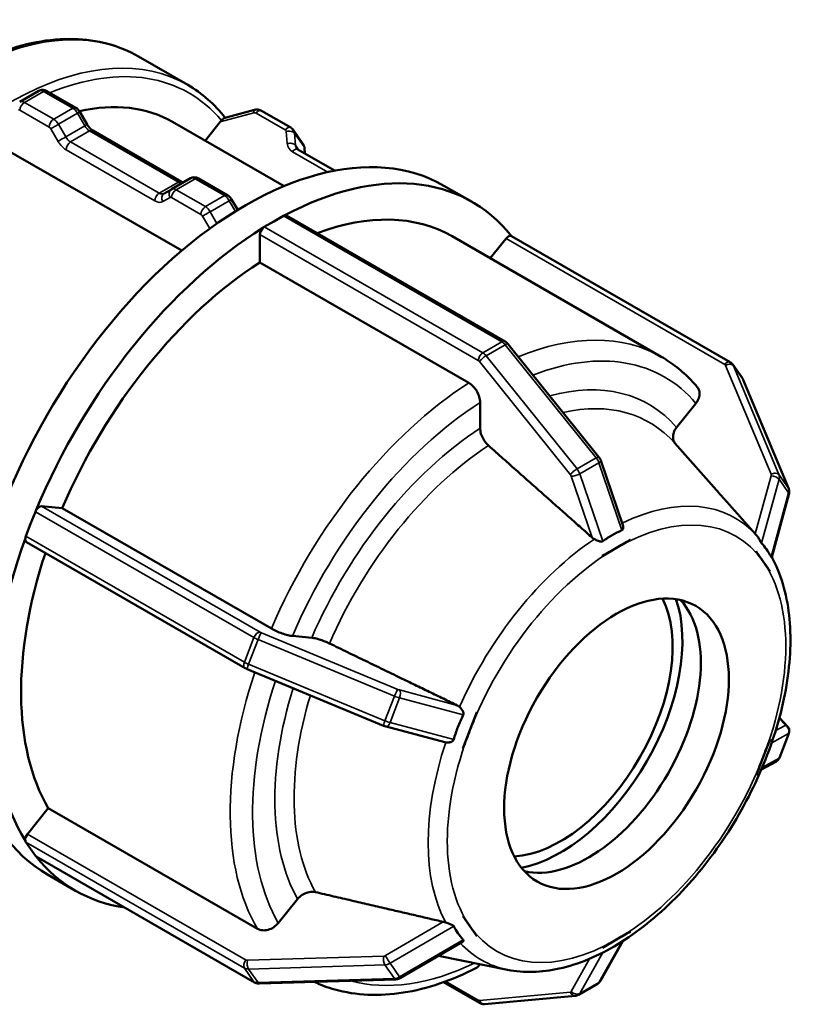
# Model space of a CAD drawing. Header units: millimetres. Extents: x 0 to 903, y 0 to 594.
# Tile 8 of 9: x 594 to 642, y 437 to 499. Entities that reach past the tile are written whole.
import ezdxf

# ---------------------------------------------------------------- set-up
doc = ezdxf.new("R2010")
doc.units = ezdxf.units.MM
doc.layers.add('Visible (ANSI)', color=7, linetype='Continuous', lineweight=50)
doc.layers.add('Visible Narrow (ANSI)', color=7, linetype='Continuous', lineweight=35)

msp = doc.modelspace()

# ---------------------------------------------------------------- linework, layer by layer
at = {"layer": 'Visible (ANSI)'}
for p, q in [((601.226, 496.505), (604.337, 494.713)), ((594.958, 494.34), (593.756, 493.648)), ((595.457, 494.33), (597.3, 493.269)), ((597.547, 493.017), (598.006, 492.222)), ((608.534, 493.144), (606.611, 492.628)), ((610.816, 492.03), (608.973, 493.091)), ((603.376, 492.389), (610.394, 488.348)), ((605.426, 491.209), (606.376, 492.39)), ((598.359, 491.842), (603.947, 488.624)), ((611.586, 491.018), (610.985, 491.875)), ((603.957, 484.293), (592.537, 490.87)), ((613.581, 489.323), (611.262, 490.659)), ((611.68, 490.756), (611.709, 490.402)), ((604.507, 488.841), (603.305, 488.149)), ((605.006, 488.832), (606.848, 487.77)), ((603.303, 488.148), (602.845, 487.882)), ((620.463, 488.378), (622.23, 487.36)), ((607.095, 487.518), (607.48, 486.852)), ((609.755, 486.134), (610.356, 486.48)), ((610.555, 486.5), (624.308, 478.58)), ((609.154, 485.788), (609.755, 486.134)), ((608.871, 483.553), (608.871, 485.298)), ((620.983, 485.194), (634.142, 477.616)), ((623.378, 483.814), (624.377, 485.057)), ((638.471, 477.282), (624.718, 485.202)), ((622.03, 475.975), (608.871, 483.553)), ((624.491, 478.422), (630.213, 471.306)), ((639.241, 476.27), (638.64, 477.127)), ((639.296, 476.171), (642.157, 469.318)), ((622.737, 473.125), (622.737, 474.749)), ((635.106, 473.171), (636.323, 474.684)), ((637.775, 469.047), (634.999, 472.177)), ((630.336, 471.083), (631.718, 467.034)), ((642.177, 468.96), (641.088, 465.011)), ((595.132, 468.216), (596.439, 468.096)), ((594.445, 467.099), (594.746, 467.874)), ((596.439, 468.096), (609.599, 460.518)), ((594.145, 466.324), (594.445, 467.099)), ((607.943, 458.035), (594.19, 465.955)), ((632.205, 466.101), (631.321, 465.592)), ((632.204, 466.104), (632.205, 466.101)), ((632.205, 466.101), (632.204, 466.1)), ((631.321, 465.592), (630.437, 465.083)), ((640.102, 465.376), (640.105, 465.377)), ((640.105, 465.377), (640.105, 465.38)), ((640.547, 464.746), (640.105, 465.377)), ((630.437, 465.083), (630.436, 465.086)), ((630.437, 465.082), (630.437, 465.083)), ((640.988, 464.116), (640.547, 464.746)), ((640.988, 464.116), (640.986, 464.115)), ((640.989, 464.119), (640.988, 464.116)), ((610.919, 460.055), (612.136, 459.943)), ((616.66, 454.412), (608.076, 457.97)), ((622.538, 455.261), (622.096, 454.122)), ((622.535, 455.262), (622.538, 455.261)), ((622.538, 455.261), (622.539, 455.261)), ((642.079, 454.372), (641.572, 454.909)), ((620.521, 453.37), (616.818, 454.358)), ((622.096, 454.122), (621.654, 452.982)), ((640.547, 452.43), (640.988, 453.57)), ((640.986, 453.57), (640.988, 453.57)), ((640.988, 453.57), (640.989, 453.57)), ((641.569, 452.381), (642.17, 453.931)), ((621.654, 452.982), (621.651, 452.983)), ((621.655, 452.982), (621.654, 452.982)), ((640.105, 451.291), (640.547, 452.43)), ((641.381, 452.169), (640.438, 451.657)), ((640.105, 451.291), (640.102, 451.291)), ((640.105, 451.291), (640.105, 451.291)), ((594.248, 447.595), (595.556, 449.221)), ((595.556, 449.221), (608.715, 441.643)), ((594.445, 446.66), (594.145, 447.089)), ((594.746, 446.231), (594.445, 446.66)), ((608.544, 438.27), (594.791, 446.189)), ((595.511, 445.049), (597.279, 444.031)), ((610.035, 441.998), (611.252, 443.511)), ((621.651, 442.434), (621.654, 442.436)), ((621.654, 442.436), (621.655, 442.438)), ((621.654, 442.436), (622.096, 441.805)), ((622.096, 441.805), (622.538, 441.175)), ((622.538, 441.175), (622.535, 441.173)), ((622.539, 441.177), (622.538, 441.175)), ((630.437, 440.451), (631.321, 440.96)), ((631.321, 440.96), (632.205, 441.469)), ((632.204, 441.471), (632.205, 441.469)), ((632.205, 441.469), (632.204, 441.467)), ((621.622, 440.826), (617.724, 438.545)), ((631.717, 440.867), (630.306, 438.357)), ((630.436, 440.449), (630.437, 440.451)), ((630.437, 440.451), (630.437, 440.453)), ((624.467, 439.061), (620.112, 439.942)), ((617.426, 438.458), (608.843, 438.196)), ((620.433, 438.281), (622.707, 436.971)), ((628.928, 437.486), (630.13, 438.178)), ((623.013, 436.901), (628.736, 437.425))]:
    msp.add_line(p, q, dxfattribs=at)
for centre, major_axis, ratio, start_param, end_param in [((593.42, 475.102), (9.955, 17.288), 0.578093, 0, 0.488942), ((607.987, 466.713), (12.476, 21.665), 0.578093, 0, 3.141593), ((606.517, 492.188), (0.321, 0.456), 0.420253, 1.187218, 1.420605), ((609.755, 465.695), (12.476, 21.665), 0.578093, 6.05832, 7.027782), ((610.356, 486.153), (-0.2, -0.347), 0.578093, 3.61658, 3.925057), ((610.356, 486.153), (0.2, 0.347), 0.578093, 0, 0.474988), ((609.755, 465.695), (11.228, 19.498), 0.578093, 0, 0.611068), ((609.755, 465.695), (-12.476, -21.665), 0.578093, 3.963925, 4.933387), ((609.154, 485.461), (0.2, 0.347), 0.578093, 1.091941, 2.354261), ((609.154, 485.461), (-0.2, -0.347), 0.578093, 3.925057, 4.233534), ((624.518, 484.855), (0.2, 0.347), 0.578093, 0.044744, 1.307063), ((624.518, 484.855), (0.2, 0.347), 0.578093, 0, 0.044744), ((609.755, 465.695), (-11.228, -19.498), 0.578093, 3.980641, 4.91667), ((594.991, 467.851), (0.2, 0.347), 0.578093, 0.259866, 1.522185), ((594.991, 467.851), (-0.2, -0.347), 0.578093, 4.663778, 4.972255), ((609.755, 465.695), (-12.476, -21.665), 0.578093, 5.011122, 5.980585), ((594.39, 466.301), (-0.2, -0.347), 0.578093, 5.280732, 6.283185), ((594.39, 466.301), (-0.2, -0.347), 0.578093, 4.972255, 5.280732), ((609.755, 465.695), (-11.228, -19.498), 0.578093, 5.054228, 5.963868), ((627.786, 455.312), (-4.99, -8.666), 0.578093, 0.360638, 2.780954), ((627.786, 455.312), (5.424, 9.42), 0.578093, 3.600487, 5.824291), ((629.554, 454.294), (-4.99, -8.666), 0.578093, 0.177364, 2.964228), ((594.39, 447.393), (0.2, 0.347), 0.578093, 1.307063, 2.569383), ((594.39, 447.393), (-0.2, -0.347), 0.578093, 5.710975, 6.019452), ((594.991, 446.536), (-0.2, -0.347), 0.578093, 6.019452, 6.283185), ((609.755, 465.695), (-12.476, -21.665), 0.578093, 6.058392, 6.507979)]:
    msp.add_ellipse(centre, major_axis=major_axis, ratio=ratio, start_param=start_param, end_param=end_param, dxfattribs=at)
msp.add_ellipse((631.321, 453.276), major_axis=(-4.99, -8.666), ratio=0.578093, dxfattribs=at)
for points, knots in [([(601.226, 496.505), (600.026, 497.196), (598.644, 497.566), (595.638, 497.642), (594.007, 497.328), (590.643, 496.039), (588.909, 495.044), (585.537, 492.479), (583.901, 490.908), (580.894, 487.354), (579.524, 485.373), (577.182, 481.2), (576.211, 479.009), (574.764, 474.63), (574.289, 472.443), (573.889, 468.286), (573.966, 466.317), (574.68, 462.803), (575.316, 461.255), (576.931, 459.002), (577.812, 458.191), (578.826, 457.607)], [5.499721, 5.499721, 5.499721, 5.499721, 5.803755, 5.803755, 6.118125, 6.118125, 6.441706, 6.441706, 6.766116, 6.766116, 7.089771, 7.089771, 7.413129, 7.413129, 7.73686, 7.73686, 8.061337, 8.061337, 8.384413, 8.384413, 8.641314, 8.641314, 8.641314, 8.641314]), ([(595.457, 494.33), (595.434, 494.343), (595.409, 494.356), (595.355, 494.377), (595.325, 494.386), (595.261, 494.399), (595.226, 494.403), (595.152, 494.402), (595.113, 494.397), (595.034, 494.377), (594.995, 494.361), (594.958, 494.34)], [1.5707963, 1.5707963, 1.5707963, 1.5707963, 1.7274892, 1.7274892, 1.8841821, 1.8841821, 2.040875, 2.040875, 2.1975679, 2.1975679, 2.3542608, 2.3542608, 2.3542608, 2.3542608]), ([(597.547, 493.017), (597.536, 493.036), (597.524, 493.055), (597.497, 493.092), (597.483, 493.11), (597.453, 493.145), (597.437, 493.162), (597.403, 493.195), (597.384, 493.211), (597.345, 493.241), (597.323, 493.255), (597.3, 493.269)], [0.7853982, 0.7853982, 0.7853982, 0.7853982, 0.9424778, 0.9424778, 1.0995574, 1.0995574, 1.2566371, 1.2566371, 1.4137167, 1.4137167, 1.5707963, 1.5707963, 1.5707963, 1.5707963]), ([(608.534, 493.144), (608.561, 493.151), (608.588, 493.156), (608.645, 493.164), (608.674, 493.165), (608.733, 493.164), (608.763, 493.161), (608.823, 493.151), (608.854, 493.143), (608.914, 493.121), (608.944, 493.108), (608.973, 493.091)], [3.9269908, 3.9269908, 3.9269908, 3.9269908, 4.0840704, 4.0840704, 4.2411501, 4.2411501, 4.3982297, 4.3982297, 4.5553093, 4.5553093, 4.712389, 4.712389, 4.712389, 4.712389]), ([(606.46, 492.484), (606.468, 492.492), (606.475, 492.5), (606.508, 492.535), (606.529, 492.559), (606.568, 492.601), (606.585, 492.616), (606.604, 492.625), (606.608, 492.627), (606.611, 492.628)], [-0.05423041, -0.05423041, -0.05423041, -0.05423041, -0.05059712, -0.05059712, -0.03851557, -0.03851557, -0.02509947, -0.02509947, -0.02227934, -0.02227934, -0.02227934, -0.02227934]), ([(598.359, 491.842), (598.338, 491.854), (598.314, 491.869), (598.266, 491.906), (598.241, 491.927), (598.191, 491.974), (598.166, 492.001), (598.117, 492.058), (598.093, 492.089), (598.047, 492.154), (598.026, 492.188), (598.006, 492.222)], [1.5707963, 1.5707963, 1.5707963, 1.5707963, 1.727876, 1.727876, 1.8849556, 1.8849556, 2.0420352, 2.0420352, 2.1991149, 2.1991149, 2.3561945, 2.3561945, 2.3561945, 2.3561945]), ([(610.816, 492.03), (610.829, 492.022), (610.842, 492.014), (610.866, 491.997), (610.879, 491.988), (610.902, 491.968), (610.914, 491.958), (610.936, 491.936), (610.946, 491.924), (610.967, 491.901), (610.976, 491.888), (610.985, 491.875)], [4.712389, 4.712389, 4.712389, 4.712389, 4.782905, 4.782905, 4.8534211, 4.8534211, 4.9239372, 4.9239372, 4.9944532, 4.9944532, 5.0649693, 5.0649693, 5.0649693, 5.0649693]), ([(611.183, 490.729), (611.187, 490.724), (611.191, 490.719), (611.2, 490.709), (611.204, 490.704), (611.214, 490.694), (611.219, 490.689), (611.23, 490.68), (611.236, 490.676), (611.248, 490.667), (611.255, 490.663), (611.262, 490.659)], [4.3598087, 4.3598087, 4.3598087, 4.3598087, 4.4303247, 4.4303247, 4.5008408, 4.5008408, 4.5713569, 4.5713569, 4.6418729, 4.6418729, 4.712389, 4.712389, 4.712389, 4.712389]), ([(611.68, 490.756), (611.679, 490.774), (611.676, 490.792), (611.67, 490.828), (611.665, 490.846), (611.655, 490.882), (611.648, 490.9), (611.634, 490.935), (611.626, 490.952), (611.607, 490.986), (611.597, 491.002), (611.586, 491.018)], [0.7853982, 0.7853982, 0.7853982, 0.7853982, 0.8719617, 0.8719617, 0.9585253, 0.9585253, 1.0450889, 1.0450889, 1.1316524, 1.1316524, 1.218216, 1.218216, 1.218216, 1.218216]), ([(604.056, 488.582), (604.053, 488.582), (604.049, 488.582), (604.034, 488.585), (604.021, 488.589), (603.988, 488.602), (603.968, 488.611), (603.947, 488.624)], [1.1869474, 1.1869474, 1.1869474, 1.1869474, 1.2574105, 1.2574105, 1.4141034, 1.4141034, 1.5707963, 1.5707963, 1.5707963, 1.5707963]), ([(605.006, 488.832), (604.983, 488.845), (604.958, 488.857), (604.903, 488.879), (604.873, 488.888), (604.809, 488.901), (604.774, 488.904), (604.7, 488.904), (604.661, 488.899), (604.583, 488.878), (604.543, 488.862), (604.507, 488.841)], [1.5707963, 1.5707963, 1.5707963, 1.5707963, 1.7274892, 1.7274892, 1.8841821, 1.8841821, 2.040875, 2.040875, 2.1975679, 2.1975679, 2.3542608, 2.3542608, 2.3542608, 2.3542608]), ([(603.303, 488.148), (603.303, 488.148), (603.303, 488.148), (603.304, 488.149), (603.304, 488.149), (603.304, 488.149), (603.304, 488.149), (603.304, 488.149), (603.304, 488.149), (603.304, 488.149), (603.304, 488.149), (603.305, 488.149)], [3.926990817, 3.926990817, 3.926990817, 3.926990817, 3.927377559, 3.927377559, 3.9277643, 3.9277643, 3.928151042, 3.928151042, 3.928537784, 3.928537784, 3.928924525, 3.928924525, 3.928924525, 3.928924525]), ([(607.095, 487.518), (607.084, 487.538), (607.072, 487.557), (607.046, 487.594), (607.032, 487.612), (607.001, 487.647), (606.985, 487.664), (606.951, 487.697), (606.933, 487.712), (606.893, 487.743), (606.872, 487.757), (606.848, 487.77)], [0.7853982, 0.7853982, 0.7853982, 0.7853982, 0.9424778, 0.9424778, 1.0995574, 1.0995574, 1.2566371, 1.2566371, 1.4137167, 1.4137167, 1.5707963, 1.5707963, 1.5707963, 1.5707963]), ([(624.491, 478.422), (624.481, 478.433), (624.471, 478.445), (624.45, 478.468), (624.439, 478.479), (624.416, 478.501), (624.404, 478.512), (624.379, 478.532), (624.366, 478.543), (624.338, 478.562), (624.323, 478.571), (624.308, 478.58)], [1.0471976, 1.0471976, 1.0471976, 1.0471976, 1.1519173, 1.1519173, 1.2566371, 1.2566371, 1.3613568, 1.3613568, 1.4660766, 1.4660766, 1.5707963, 1.5707963, 1.5707963, 1.5707963]), ([(636.402, 475.709), (636.273, 475.863), (636.139, 476.013), (635.862, 476.301), (635.719, 476.44), (635.425, 476.706), (635.274, 476.834), (634.964, 477.077), (634.805, 477.193), (634.479, 477.413), (634.312, 477.518), (634.142, 477.616)], [5.2916709, 5.2916709, 5.2916709, 5.2916709, 5.3332809, 5.3332809, 5.3748909, 5.3748909, 5.4165009, 5.4165009, 5.4581109, 5.4581109, 5.4997209, 5.4997209, 5.4997209, 5.4997209]), ([(638.471, 477.282), (638.484, 477.274), (638.496, 477.266), (638.521, 477.249), (638.534, 477.24), (638.557, 477.22), (638.569, 477.21), (638.591, 477.188), (638.601, 477.176), (638.621, 477.153), (638.631, 477.14), (638.64, 477.127)], [4.712389, 4.712389, 4.712389, 4.712389, 4.782905, 4.782905, 4.8534211, 4.8534211, 4.9239372, 4.9239372, 4.9944532, 4.9944532, 5.0649693, 5.0649693, 5.0649693, 5.0649693]), ([(639.296, 476.171), (639.293, 476.178), (639.29, 476.185), (639.283, 476.198), (639.28, 476.205), (639.273, 476.218), (639.269, 476.225), (639.262, 476.238), (639.258, 476.245), (639.25, 476.257), (639.245, 476.264), (639.241, 476.27)], [1.0471976, 1.0471976, 1.0471976, 1.0471976, 1.0814012, 1.0814012, 1.1156049, 1.1156049, 1.1498086, 1.1498086, 1.1840123, 1.1840123, 1.218216, 1.218216, 1.218216, 1.218216]), ([(622.737, 474.749), (622.737, 474.85), (622.717, 474.981), (622.65, 475.206), (622.592, 475.34), (622.468, 475.554), (622.381, 475.672), (622.22, 475.842), (622.117, 475.925), (622.03, 475.975)], [-0.148217, -0.148217, -0.148217, -0.148217, -0.1111115, -0.1111115, -0.0740398, -0.0740398, -0.0370053, -0.0370053, 0, 0, 0, 0]), ([(636.323, 474.684), (636.398, 474.778), (636.467, 474.9), (636.54, 475.113), (636.558, 475.24), (636.541, 475.444), (636.504, 475.557), (636.438, 475.663), (636.421, 475.686), (636.402, 475.708)], [-0.148217, -0.148217, -0.148217, -0.148217, -0.1111115, -0.1111115, -0.0740398, -0.0740398, -0.0370053, -0.0370053, -0.0265579, -0.0265579, -0.0265579, -0.0265579]), ([(635.026, 472.146), (635.007, 472.168), (634.99, 472.191), (634.924, 472.297), (634.888, 472.41), (634.871, 472.614), (634.889, 472.742), (634.962, 472.954), (635.031, 473.077), (635.106, 473.171)], [0.3231215, 0.3231215, 0.3231215, 0.3231215, 0.3334958, 0.3334958, 0.3705368, 0.3705368, 0.407627, 0.407627, 0.4447535, 0.4447535, 0.4447535, 0.4447535]), ([(623.261, 472.032), (623.23, 472.059), (623.201, 472.088), (623.093, 472.201), (623.006, 472.319), (622.883, 472.533), (622.824, 472.667), (622.757, 472.893), (622.737, 473.024), (622.737, 473.125)], [0.3210257, 0.3210257, 0.3210257, 0.3210257, 0.3334958, 0.3334958, 0.3705368, 0.3705368, 0.407627, 0.407627, 0.4447535, 0.4447535, 0.4447535, 0.4447535]), ([(630.336, 471.083), (630.331, 471.099), (630.324, 471.116), (630.311, 471.147), (630.304, 471.163), (630.288, 471.193), (630.28, 471.208), (630.263, 471.237), (630.254, 471.251), (630.234, 471.279), (630.224, 471.293), (630.213, 471.306)], [0.456447, 0.456447, 0.456447, 0.456447, 0.5745971, 0.5745971, 0.6927472, 0.6927472, 0.8108973, 0.8108973, 0.9290474, 0.9290474, 1.0471976, 1.0471976, 1.0471976, 1.0471976]), ([(642.177, 468.96), (642.183, 468.982), (642.188, 469.004), (642.195, 469.05), (642.197, 469.074), (642.198, 469.122), (642.197, 469.146), (642.192, 469.196), (642.187, 469.22), (642.175, 469.27), (642.167, 469.294), (642.157, 469.318)], [0.456447, 0.456447, 0.456447, 0.456447, 0.5745971, 0.5745971, 0.6927472, 0.6927472, 0.8108973, 0.8108973, 0.9290474, 0.9290474, 1.0471976, 1.0471976, 1.0471976, 1.0471976]), ([(631.718, 467.034), (631.73, 466.999), (631.737, 466.964), (631.746, 466.884), (631.743, 466.839), (631.728, 466.78), (631.719, 466.758), (631.694, 466.726), (631.68, 466.714), (631.663, 466.706), (631.662, 466.706), (631.661, 466.705)], [-0.14643597, -0.14643597, -0.14643597, -0.14643597, -0.13308933, -0.13308933, -0.11458663, -0.11458663, -0.10353862, -0.10353862, -0.09459778, -0.09459778, -0.09403698, -0.09403698, -0.09403698, -0.09403698]), ([(631.661, 466.705), (631.445, 466.613), (631.237, 466.507), (631.047, 466.397), (630.857, 466.288), (630.656, 466.158), (630.458, 466.013)], [-0.0806263, -0.0806263, -0.0806263, -0.0806263, 0, 0, 0, 0.0806263, 0.0806263, 0.0806263, 0.0806263]), ([(640.152, 466.366), (640.116, 466.407), (640.082, 466.445), (640.053, 466.478), (640.05, 466.481), (640.048, 466.483), (640.045, 466.486)], [0.26599736, 0.26599736, 0.26599736, 0.26599736, 0.28248366, 0.28248366, 0.28248366, 0.28389422, 0.28389422, 0.28389422, 0.28389422]), ([(640.446, 465.9), (640.437, 465.91), (640.428, 465.923), (640.402, 465.965), (640.386, 465.995), (640.34, 466.084), (640.302, 466.158), (640.223, 466.279), (640.189, 466.325), (640.152, 466.366)], [-0.09300658, -0.09300658, -0.09300658, -0.09300658, -0.08387876, -0.08387876, -0.07032131, -0.07032131, -0.04404811, -0.04404811, -0.02645567, -0.02645567, -0.02645567, -0.02645567]), ([(629.931, 466.146), (629.881, 466.173), (629.835, 466.205), (629.797, 466.238), (629.794, 466.241), (629.791, 466.244), (629.787, 466.246)], [0.26599736, 0.26599736, 0.26599736, 0.26599736, 0.28248366, 0.28248366, 0.28248366, 0.28389422, 0.28389422, 0.28389422, 0.28389422]), ([(630.458, 466.013), (630.454, 466.01), (630.45, 466.007), (630.427, 465.994), (630.406, 465.989), (630.35, 465.985), (630.314, 465.991), (630.211, 466.017), (630.131, 466.05), (630.008, 466.107), (629.969, 466.126), (629.931, 466.146)], [-0.09469348, -0.09469348, -0.09469348, -0.09469348, -0.09226863, -0.09226863, -0.08248082, -0.08248082, -0.06773553, -0.06773553, -0.03986239, -0.03986239, -0.0265608, -0.0265608, -0.0265608, -0.0265608]), ([(641.047, 465.042), (640.951, 465.215), (640.851, 465.372), (640.756, 465.507), (640.661, 465.643), (640.556, 465.778), (640.446, 465.9)], [0.9781379, 0.9781379, 0.9781379, 0.9781379, 1.0587642, 1.0587642, 1.0587642, 1.1393905, 1.1393905, 1.1393905, 1.1393905]), ([(624.467, 439.061), (625.493, 438.853), (626.594, 438.886), (628.931, 439.405), (630.175, 439.929), (632.648, 441.424), (633.877, 442.408), (636.176, 444.717), (637.245, 446.042), (639.124, 448.897), (639.933, 450.426), (641.218, 453.544), (641.692, 455.133), (642.252, 458.224), (642.336, 459.727), (642.082, 462.495), (641.744, 463.764), (641.156, 464.909), (641.125, 464.968), (641.093, 465.027)], [2.549122, 2.549122, 2.549122, 2.549122, 2.844476, 2.844476, 3.166326, 3.166326, 3.496876, 3.496876, 3.826236, 3.826236, 4.154337, 4.154337, 4.482744, 4.482744, 4.812785, 4.812785, 5.142224, 5.142224, 5.160454, 5.160454, 5.160454, 5.160454]), ([(641.088, 465.011), (641.087, 465.009), (641.087, 465.007), (641.083, 465.003), (641.078, 465.003), (641.066, 465.013), (641.06, 465.021), (641.051, 465.035), (641.049, 465.039), (641.047, 465.042)], [-0.12141291, -0.12141291, -0.12141291, -0.12141291, -0.1164424, -0.1164424, -0.10478088, -0.10478088, -0.09589554, -0.09589554, -0.09340515, -0.09340515, -0.09340515, -0.09340515]), ([(609.599, 460.518), (609.686, 460.468), (609.806, 460.407), (610.025, 460.309), (610.163, 460.254), (610.393, 460.173), (610.527, 460.133), (610.734, 460.081), (610.843, 460.062), (610.919, 460.055)], [0, 0, 0, 0, 0.0370053, 0.0370053, 0.0740398, 0.0740398, 0.1111115, 0.1111115, 0.148217, 0.148217, 0.148217, 0.148217]), ([(612.136, 459.943), (612.211, 459.936), (612.321, 459.916), (612.528, 459.865), (612.662, 459.824), (612.892, 459.743), (613.03, 459.689), (613.176, 459.623), (613.215, 459.605), (613.252, 459.587)], [0.1482423, 0.1482423, 0.1482423, 0.1482423, 0.1853688, 0.1853688, 0.222459, 0.222459, 0.2595, 0.2595, 0.27197, 0.27197, 0.27197, 0.27197]), ([(607.943, 458.035), (607.951, 458.03), (607.96, 458.025), (607.978, 458.016), (607.987, 458.011), (608.004, 458.002), (608.013, 457.998), (608.031, 457.99), (608.04, 457.986), (608.058, 457.978), (608.067, 457.974), (608.076, 457.97)], [4.712389, 4.712389, 4.712389, 4.712389, 4.8171087, 4.8171087, 4.9218285, 4.9218285, 5.0265482, 5.0265482, 5.131268, 5.131268, 5.2359878, 5.2359878, 5.2359878, 5.2359878]), ([(621.297, 455.69), (621.301, 455.688), (621.305, 455.686), (621.309, 455.684), (621.355, 455.66), (621.401, 455.629), (621.442, 455.591)], [0.2810731, 0.2810731, 0.2810731, 0.2810731, 0.28248366, 0.28248366, 0.28248366, 0.29896996, 0.29896996, 0.29896996, 0.29896996]), ([(621.442, 455.591), (621.5, 455.538), (621.552, 455.477), (621.628, 455.365), (621.655, 455.314), (621.682, 455.237), (621.689, 455.207), (621.692, 455.155), (621.689, 455.132), (621.68, 455.104), (621.677, 455.096), (621.673, 455.089)], [-0.16060392, -0.16060392, -0.16060392, -0.16060392, -0.13655649, -0.13655649, -0.11670012, -0.11670012, -0.1048264, -0.1048264, -0.09597149, -0.09597149, -0.09289398, -0.09289398, -0.09289398, -0.09289398]), ([(621.673, 455.089), (621.545, 454.83), (621.432, 454.569), (621.337, 454.324), (621.242, 454.079), (621.15, 453.812), (621.072, 453.54)], [-0.0806263, -0.0806263, -0.0806263, -0.0806263, 0, 0, 0, 0.0806263, 0.0806263, 0.0806263, 0.0806263]), ([(616.66, 454.412), (616.67, 454.408), (616.681, 454.404), (616.701, 454.396), (616.712, 454.392), (616.733, 454.385), (616.744, 454.381), (616.765, 454.374), (616.775, 454.371), (616.797, 454.364), (616.807, 454.361), (616.818, 454.358)], [5.2359878, 5.2359878, 5.2359878, 5.2359878, 5.3541379, 5.3541379, 5.472288, 5.472288, 5.5904381, 5.5904381, 5.7085882, 5.7085882, 5.8267384, 5.8267384, 5.8267384, 5.8267384]), ([(642.079, 454.372), (642.088, 454.362), (642.099, 454.35), (642.121, 454.321), (642.132, 454.304), (642.156, 454.262), (642.169, 454.236), (642.189, 454.17), (642.198, 454.129), (642.198, 454.038), (642.191, 453.988), (642.173, 453.938), (642.172, 453.934), (642.17, 453.931)], [5.2359878, 5.2359878, 5.2359878, 5.2359878, 5.3189096, 5.3189096, 5.4018314, 5.4018314, 5.4847533, 5.4847533, 5.5676751, 5.5676751, 5.6450338, 5.6450338, 5.650597, 5.650597, 5.650597, 5.650597]), ([(621.072, 453.54), (621.071, 453.537), (621.07, 453.534), (621.061, 453.508), (621.049, 453.489), (621.007, 453.444), (620.974, 453.422), (620.879, 453.378), (620.801, 453.358), (620.671, 453.349), (620.622, 453.351), (620.576, 453.358)], [-0.09369712, -0.09369712, -0.09369712, -0.09369712, -0.09241237, -0.09241237, -0.08300581, -0.08300581, -0.06816749, -0.06816749, -0.04190536, -0.04190536, -0.02650176, -0.02650176, -0.02650176, -0.02650176]), ([(641.381, 452.169), (641.394, 452.175), (641.407, 452.183), (641.433, 452.202), (641.447, 452.212), (641.475, 452.237), (641.489, 452.251), (641.515, 452.283), (641.528, 452.301), (641.551, 452.339), (641.561, 452.36), (641.569, 452.381)], [0.456447, 0.456447, 0.456447, 0.456447, 0.4916752, 0.4916752, 0.5269035, 0.5269035, 0.5621318, 0.5621318, 0.5973601, 0.5973601, 0.6325883, 0.6325883, 0.6325883, 0.6325883]), ([(611.252, 443.511), (611.327, 443.605), (611.437, 443.704), (611.644, 443.839), (611.778, 443.9), (612.008, 443.962), (612.146, 443.975), (612.292, 443.961), (612.331, 443.955), (612.369, 443.946)], [0.1482423, 0.1482423, 0.1482423, 0.1482423, 0.1853688, 0.1853688, 0.222459, 0.222459, 0.2595, 0.2595, 0.27197, 0.27197, 0.27197, 0.27197]), ([(608.715, 441.643), (608.802, 441.592), (608.922, 441.555), (609.141, 441.534), (609.279, 441.547), (609.509, 441.609), (609.643, 441.669), (609.85, 441.805), (609.959, 441.904), (610.035, 441.998)], [0, 0, 0, 0, 0.0370053, 0.0370053, 0.0740398, 0.0740398, 0.1111115, 0.1111115, 0.148217, 0.148217, 0.148217, 0.148217]), ([(620.413, 442.076), (620.417, 442.075), (620.421, 442.074), (620.425, 442.073), (620.472, 442.061), (620.523, 442.045), (620.576, 442.025)], [0.2810731, 0.2810731, 0.2810731, 0.2810731, 0.28248366, 0.28248366, 0.28248366, 0.29896996, 0.29896996, 0.29896996, 0.29896996]), ([(620.576, 442.025), (620.655, 441.995), (620.736, 441.968), (620.865, 441.925), (620.917, 441.908), (620.985, 441.88), (621.01, 441.868), (621.045, 441.845), (621.058, 441.834), (621.068, 441.818), (621.07, 441.814), (621.072, 441.811)], [-0.16109395, -0.16109395, -0.16109395, -0.16109395, -0.13586207, -0.13586207, -0.1164424, -0.1164424, -0.10478088, -0.10478088, -0.09589554, -0.09589554, -0.09340515, -0.09340515, -0.09340515, -0.09340515]), ([(621.072, 441.811), (621.15, 441.649), (621.242, 441.497), (621.337, 441.361), (621.432, 441.226), (621.545, 441.086), (621.673, 440.953)], [0.9781379, 0.9781379, 0.9781379, 0.9781379, 1.0587642, 1.0587642, 1.0587642, 1.1393905, 1.1393905, 1.1393905, 1.1393905]), ([(621.673, 440.953), (621.683, 440.943), (621.689, 440.931), (621.693, 440.903), (621.685, 440.885), (621.662, 440.855), (621.644, 440.839), (621.622, 440.826)], [-0.09300658, -0.09300658, -0.09300658, -0.09300658, -0.08387876, -0.08387876, -0.07032131, -0.07032131, -0.05578232, -0.05578232, -0.05578232, -0.05578232]), ([(612.295, 438.302), (612.71, 438.107), (613.142, 437.947), (614.258, 437.633), (614.958, 437.523), (616.401, 437.459), (617.143, 437.504), (618.651, 437.741), (619.418, 437.934), (620.961, 438.458), (621.738, 438.789), (622.514, 439.185)], [2.4066798, 2.4066798, 2.4066798, 2.4066798, 2.5035687, 2.5035687, 2.6490092, 2.6490092, 2.7944497, 2.7944497, 2.9398902, 2.9398902, 3.0853307, 3.0853307, 3.0853307, 3.0853307]), ([(622.514, 439.185), (622.519, 439.188), (622.525, 439.191), (622.592, 439.23), (622.65, 439.297), (622.69, 439.386), (622.696, 439.402), (622.701, 439.418)], [0.07093262, 0.07093262, 0.07093262, 0.07093262, 0.0740398, 0.0740398, 0.11111151, 0.11111151, 0.1183716, 0.1183716, 0.1183716, 0.1183716]), ([(617.426, 438.458), (617.448, 438.459), (617.47, 438.461), (617.512, 438.467), (617.533, 438.471), (617.574, 438.481), (617.594, 438.487), (617.633, 438.501), (617.652, 438.508), (617.689, 438.526), (617.707, 438.535), (617.724, 438.545)], [5.2359878, 5.2359878, 5.2359878, 5.2359878, 5.3541379, 5.3541379, 5.472288, 5.472288, 5.5904381, 5.5904381, 5.7085882, 5.7085882, 5.8267384, 5.8267384, 5.8267384, 5.8267384]), ([(608.544, 438.27), (608.563, 438.258), (608.583, 438.249), (608.623, 438.232), (608.643, 438.225), (608.683, 438.213), (608.703, 438.208), (608.744, 438.201), (608.764, 438.199), (608.804, 438.196), (608.823, 438.195), (608.843, 438.196)], [4.712389, 4.712389, 4.712389, 4.712389, 4.8171087, 4.8171087, 4.9218285, 4.9218285, 5.0265482, 5.0265482, 5.131268, 5.131268, 5.2359878, 5.2359878, 5.2359878, 5.2359878]), ([(630.13, 438.178), (630.146, 438.187), (630.16, 438.197), (630.189, 438.218), (630.202, 438.229), (630.228, 438.253), (630.24, 438.265), (630.262, 438.291), (630.272, 438.304), (630.29, 438.33), (630.299, 438.344), (630.306, 438.357)], [5.4958534, 5.4958534, 5.4958534, 5.4958534, 5.5620304, 5.5620304, 5.6282074, 5.6282074, 5.6943844, 5.6943844, 5.7605614, 5.7605614, 5.8267384, 5.8267384, 5.8267384, 5.8267384]), ([(628.928, 437.486), (628.916, 437.479), (628.903, 437.473), (628.878, 437.461), (628.865, 437.456), (628.839, 437.446), (628.826, 437.442), (628.8, 437.436), (628.787, 437.433), (628.761, 437.428), (628.748, 437.427), (628.736, 437.425)], [0.7873319, 0.7873319, 0.7873319, 0.7873319, 0.839305, 0.839305, 0.8912781, 0.8912781, 0.9432513, 0.9432513, 0.9952244, 0.9952244, 1.0471976, 1.0471976, 1.0471976, 1.0471976]), ([(623.013, 436.901), (622.988, 436.898), (622.963, 436.898), (622.916, 436.901), (622.893, 436.904), (622.85, 436.913), (622.829, 436.918), (622.791, 436.931), (622.773, 436.938), (622.738, 436.954), (622.722, 436.962), (622.707, 436.971)], [1.0471976, 1.0471976, 1.0471976, 1.0471976, 1.1519173, 1.1519173, 1.2566371, 1.2566371, 1.3613568, 1.3613568, 1.4660766, 1.4660766, 1.5707963, 1.5707963, 1.5707963, 1.5707963])]:
    msp.add_open_spline(points, degree=3, knots=knots, dxfattribs=at)
for points in [[(606.69, 492.649), (606.026, 493.5), (605.234, 494.197), (604.337, 494.713)], [(631.321, 465.592), (631.601, 465.753), (631.905, 465.927), (632.204, 466.104)], [(632.204, 466.1), (631.903, 465.927), (631.606, 465.756), (631.321, 465.592)], [(630.436, 465.086), (630.738, 465.255), (631.042, 465.431), (631.321, 465.592)], [(631.321, 465.592), (631.037, 465.428), (630.741, 465.258), (630.437, 465.082)], [(640.102, 465.376), (640.103, 465.377), (640.104, 465.378), (640.105, 465.38)], [(640.547, 464.746), (640.404, 464.95), (640.256, 465.162), (640.102, 465.376)], [(640.105, 465.38), (640.254, 465.161), (640.407, 464.946), (640.547, 464.746)], [(630.437, 465.082), (630.437, 465.083), (630.436, 465.085), (630.436, 465.086)], [(640.547, 464.746), (640.686, 464.547), (640.838, 464.329), (640.989, 464.119)], [(640.986, 464.115), (640.838, 464.332), (640.689, 464.543), (640.547, 464.746)], [(622.096, 454.122), (622.236, 454.482), (622.389, 454.873), (622.535, 455.262)], [(622.539, 455.261), (622.386, 454.871), (622.238, 454.488), (622.096, 454.122)], [(622.535, 455.262), (622.536, 455.262), (622.537, 455.262), (622.539, 455.261)], [(621.651, 452.983), (621.806, 453.369), (621.956, 453.761), (622.096, 454.122)], [(622.096, 454.122), (621.954, 453.755), (621.805, 453.372), (621.655, 452.982)], [(620.576, 453.358), (620.558, 453.361), (620.539, 453.365), (620.521, 453.37)], [(640.547, 452.43), (640.689, 452.798), (640.838, 453.18), (640.986, 453.57)], [(640.989, 453.57), (640.838, 453.182), (640.686, 452.791), (640.547, 452.43)], [(640.986, 453.57), (640.987, 453.57), (640.988, 453.57), (640.989, 453.57)], [(640.102, 451.291), (640.256, 451.68), (640.404, 452.062), (640.547, 452.43)], [(640.547, 452.43), (640.407, 452.07), (640.254, 451.678), (640.105, 451.291)], [(621.651, 442.434), (621.652, 442.436), (621.654, 442.437), (621.655, 442.438)], [(622.096, 441.805), (621.956, 442.005), (621.806, 442.222), (621.651, 442.434)], [(621.655, 442.438), (621.805, 442.219), (621.954, 442.008), (622.096, 441.805)], [(622.096, 441.805), (622.238, 441.602), (622.386, 441.39), (622.539, 441.177)], [(622.535, 441.173), (622.389, 441.39), (622.236, 441.606), (622.096, 441.805)], [(631.321, 440.96), (631.042, 440.799), (630.738, 440.625), (630.436, 440.449)], [(630.437, 440.453), (630.741, 440.624), (631.037, 440.796), (631.321, 440.96)], [(631.321, 440.96), (631.606, 441.124), (631.903, 441.294), (632.204, 441.471)], [(632.204, 441.467), (631.905, 441.297), (631.601, 441.121), (631.321, 440.96)], [(630.436, 440.449), (630.436, 440.45), (630.437, 440.452), (630.437, 440.453)]]:
    msp.add_open_spline(points, degree=3, dxfattribs=at)
for points, weights in [([(629.787, 466.246), (626.758, 468.932), (623.261, 472.032)], [1.00010700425, 1.00262681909, 1]), ([(640.045, 466.486), (638.949, 467.723), (637.775, 469.047)], [1.00010767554, 1.00129523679, 1.00133935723]), ([(613.252, 459.587), (617.563, 457.498), (621.297, 455.69)], [1, 1.00262715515, 1.00010767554]), ([(612.369, 443.946), (616.679, 442.943), (620.413, 442.076)], [1, 1.00262715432, 1.00010767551])]:
    msp.add_rational_spline(points, weights, degree=2, dxfattribs=at)
at = {"layer": 'Visible Narrow (ANSI)'}
for p, q in [((594.056, 493.618), (595.258, 494.31)), ((595.258, 494.31), (597.101, 493.249)), ((595.899, 492.557), (594.056, 493.618)), ((593.773, 493.128), (595.616, 492.067)), ((597.101, 493.249), (595.899, 492.557)), ((606.376, 492.39), (608.496, 492.959)), ((596.199, 492.24), (597.401, 492.933)), ((597.401, 492.933), (597.859, 492.138)), ((608.632, 492.946), (610.475, 491.885)), ((595.716, 491.962), (596.174, 491.167)), ((596.657, 491.446), (596.199, 492.24)), ((597.859, 492.138), (596.657, 491.446)), ((596.957, 491.13), (598.159, 491.822)), ((598.159, 491.822), (603.747, 488.604)), ((610.539, 491.783), (610.6, 491.025)), ((602.545, 487.912), (596.957, 491.13)), ((611.054, 491.681), (611.655, 490.824)), ((611.115, 490.923), (611.054, 491.681)), ((596.674, 490.64), (602.262, 487.422)), ((610.921, 490.514), (613.145, 489.233)), ((611.326, 490.622), (611.115, 490.923)), ((611.655, 490.824), (611.688, 490.414)), ((603.604, 488.12), (604.806, 488.812)), ((604.806, 488.812), (606.649, 487.751)), ((603.747, 488.604), (602.545, 487.912)), ((605.447, 487.058), (603.604, 488.12)), ((602.762, 487.373), (603.221, 487.639)), ((603.321, 487.63), (605.164, 486.569)), ((606.649, 487.751), (605.447, 487.058)), ((605.747, 486.742), (606.949, 487.434)), ((606.949, 487.434), (607.336, 486.763)), ((605.264, 486.463), (605.718, 485.677)), ((606.175, 486.001), (605.747, 486.742)), ((610.356, 486.48), (624.108, 478.561)), ((622.906, 477.868), (609.154, 485.788)), ((608.871, 485.298), (622.623, 477.378)), ((624.377, 485.057), (638.13, 477.137)), ((624.108, 478.561), (622.906, 477.868)), ((623.118, 477.68), (624.32, 478.373)), ((624.32, 478.373), (630.043, 471.258)), ((628.841, 470.565), (623.118, 477.68)), ((622.694, 477.316), (628.416, 470.201)), ((638.184, 477.076), (641.045, 470.223)), ((638.679, 477.057), (639.28, 476.199)), ((641.54, 470.204), (638.679, 477.057)), ((639.28, 476.199), (642.141, 469.346)), ((630.043, 471.258), (628.841, 470.565)), ((629.009, 470.26), (630.211, 470.952)), ((630.211, 470.952), (631.661, 466.705)), ((628.473, 470.099), (629.787, 466.246)), ((630.458, 466.013), (629.009, 470.26)), ((641.049, 470.126), (640.045, 466.486)), ((642.141, 469.346), (641.54, 470.204)), ((640.446, 465.9), (641.553, 469.912)), ((641.553, 469.912), (642.154, 469.055)), ((642.154, 469.055), (641.047, 465.042)), ((608.885, 460.296), (595.132, 468.216)), ((594.746, 467.874), (608.498, 459.954)), ((607.897, 458.404), (594.145, 466.324)), ((617.556, 456.696), (608.972, 460.254)), ((608.498, 459.954), (607.897, 458.404)), ((608.159, 458.278), (608.76, 459.827)), ((608.76, 459.827), (617.343, 456.27)), ((616.742, 454.72), (608.159, 458.278)), ((621.297, 455.69), (617.664, 456.659)), ((617.343, 456.27), (616.742, 454.72)), ((617.067, 454.608), (617.668, 456.158)), ((617.668, 456.158), (621.673, 455.089)), ((621.072, 453.54), (617.067, 454.608)), ((641.558, 454.856), (641.929, 454.462)), ((641.933, 454.435), (641.342, 454.114)), ((641.087, 453.335), (642.154, 453.914)), ((642.154, 453.914), (641.553, 452.364)), ((641.553, 452.364), (640.494, 451.79)), ((608.001, 439.675), (594.248, 447.595)), ((594.145, 447.089), (607.897, 439.169)), ((608.498, 438.312), (594.746, 446.231)), ((620.413, 442.076), (616.78, 439.95)), ((617.067, 439.468), (621.072, 441.811)), ((621.673, 440.953), (617.668, 438.61)), ((631.652, 440.826), (630.211, 438.263)), ((616.672, 439.917), (608.088, 439.655)), ((629.631, 439.758), (628.473, 437.698)), ((629.009, 437.571), (630.456, 440.144)), ((607.897, 439.169), (608.498, 438.312)), ((608.159, 439.108), (616.742, 439.37)), ((608.76, 438.251), (608.159, 439.108)), ((616.742, 439.37), (617.343, 438.513)), ((617.668, 438.61), (617.067, 439.468)), ((617.343, 438.513), (608.76, 438.251)), ((622.623, 437.155), (620.578, 438.333)), ((630.211, 438.263), (629.009, 437.571)), ((628.416, 437.661), (622.694, 437.136))]:
    msp.add_line(p, q, dxfattribs=at)
for centre, major_axis, ratio, start_param, end_param in [((590.026, 477.056), (-11.2, -19.449), 0.578093, 3.141593, 6.283185), ((593.138, 475.264), (11.2, 19.449), 0.578093, 0, 2.875558), ((593.42, 475.102), (11, 19.102), 0.578093, 6.075697, 6.923273), ((595.258, 493.82), (-0.299, 0.52), 0.578093, 5.499721, 6.283185), ((595.258, 493.983), (0.2, 0.347), 0.578093, 0, 0.783464), ((594.056, 493.128), (-0.299, 0.52), 0.578093, 5.499721, 6.283185), ((594.056, 493.291), (-0.2, -0.347), 0.578093, 3.925057, 5.495853), ((593.773, 492.965), (-0.1, 0.173), 0.578093, 5.499721, 6.285119), ((597.101, 492.922), (0.2, 0.347), 0.578093, 0, 0.783464), ((597.101, 492.759), (0.299, -0.52), 0.578093, 1.57273, 2.358128), ((597.201, 492.817), (0.346, 0.2), 0.001578, 0, 0.954406), ((608.638, 492.757), (-0.104, 0.386), 0.258363, 0, 0.953495), ((608.509, 492.794), (0.164, 0.115), 0.787757, 0.35258, 1.137978), ((608.773, 492.744), (0.2, 0.347), 0.578093, 0, 1.307063), ((595.899, 492.23), (-0.2, -0.347), 0.578093, 3.925057, 5.495853), ((595.899, 492.066), (-0.299, 0.52), 0.578093, 4.714323, 5.499721), ((595.616, 491.903), (0.1, -0.173), 0.578093, 1.57273, 2.358128), ((595.999, 492.124), (-0.346, -0.2), 0.001578, 4.095998, 5.666795), ((597.659, 492.022), (0.346, 0.2), 0.001578, 0, 0.954406), ((598.159, 492.313), (0.299, -0.52), 0.578093, 4.714323, 5.499721), ((598.159, 491.495), (0.2, 0.347), 0.578093, 0, 0.783464), ((610.616, 491.683), (0.2, 0.347), 0.578093, 0, 1.307063), ((610.352, 491.733), (0.164, 0.115), 0.787757, 5.850367, 6.635766), ((610.68, 491.581), (0.399, 0.032), 0.559184, 0.316918, 1.887715), ((610.494, 491.531), (0.491, 0.344), 0.787757, 5.850367, 6.283185), ((596.457, 491.33), (-0.346, -0.2), 0.001578, 4.095998, 5.666795), ((596.674, 491.457), (0.499, -0.867), 0.578093, 4.714323, 5.499721), ((596.957, 491.62), (-0.299, 0.52), 0.578093, 1.57273, 2.358128), ((596.957, 490.803), (-0.2, -0.347), 0.578093, 3.925057, 5.495853), ((610.742, 490.823), (0.399, 0.032), 0.559184, 0.316918, 1.887715), ((611.533, 491.275), (-0.819, -0.574), 0.787757, 5.850367, 6.635766), ((611.062, 490.312), (0.2, 0.347), 0.578093, 0, 1.307063), ((611.675, 491.074), (-0.491, -0.344), 0.787757, 5.850367, 6.283185), ((611.095, 490.673), (0.491, 0.344), 0.787757, 5.850367, 6.283185), ((611.281, 490.724), (0.399, 0.032), 0.559184, 0, 0.316918), ((603.747, 488.277), (0.2, 0.347), 0.578093, 0, 0.783464), ((604.806, 488.321), (-0.299, 0.52), 0.578093, 5.499721, 6.283185), ((604.806, 488.485), (0.2, 0.347), 0.578093, 0, 0.783464), ((603.504, 487.802), (-0.201, 0.346), 0.815969, 0, 1.568067), ((603.604, 487.629), (-0.299, 0.52), 0.578093, 5.499721, 6.283185), ((603.604, 487.793), (-0.2, -0.347), 0.578093, 3.925057, 5.495853), ((603.747, 489.094), (0.299, -0.52), 0.578093, 5.499721, 6.20623), ((602.545, 487.585), (-0.2, -0.347), 0.578093, 3.925057, 5.495853), ((602.262, 488.239), (0.499, -0.867), 0.578093, 5.499721, 6.285119), ((602.545, 488.402), (0.299, -0.52), 0.578093, 5.499721, 6.282551), ((603.045, 487.536), (-0.201, 0.346), 0.815969, 0, 1.568067), ((603.321, 487.466), (-0.1, 0.173), 0.578093, 5.499721, 6.285119), ((606.649, 487.424), (0.2, 0.347), 0.578093, 0, 0.783464), ((606.649, 487.26), (0.299, -0.52), 0.578093, 1.57273, 2.358128), ((606.749, 487.318), (0.346, 0.2), 0.001578, 0, 0.954406), ((605.447, 486.731), (-0.2, -0.347), 0.578093, 3.925057, 5.495853), ((605.447, 486.568), (-0.299, 0.52), 0.578093, 4.714323, 5.499721), ((605.164, 486.405), (0.1, -0.173), 0.578093, 1.57273, 2.358128), ((605.547, 486.626), (-0.346, -0.2), 0.001578, 4.095998, 5.666795), ((622.914, 458.117), (11.228, 19.498), 0.578093, 0, 0.643043), ((624.108, 478.234), (0.2, 0.347), 0.578093, 0, 0.783464), ((624.108, 478.07), (0.299, -0.52), 0.578093, 1.834529, 2.358128), ((624.179, 478.171), (0.312, 0.251), 0.212712, 0, 0.937714), ((622.906, 477.541), (-0.2, -0.347), 0.578093, 3.925057, 5.495853), ((622.977, 477.479), (-0.312, -0.251), 0.212712, 4.079306, 5.650103), ((622.906, 477.378), (-0.299, 0.52), 0.578093, 4.976122, 5.499721), ((623.621, 457.71), (10.729, 18.632), 0.578093, 6.077625, 6.905276), ((622.623, 477.215), (0.1, -0.173), 0.578093, 1.834529, 2.358128), ((638.271, 476.935), (0.2, 0.347), 0.578093, 0, 1.307063), ((638.007, 476.985), (0.164, 0.115), 0.787757, 6.112167, 6.635766), ((638.325, 476.874), (0.369, 0.154), 0.607, 0.132299, 1.703096), ((638.149, 476.783), (0.491, 0.344), 0.787757, 6.112167, 6.283185), ((638.75, 475.926), (0.491, 0.344), 0.787757, 6.112167, 6.283185), ((622.914, 458.117), (-11.228, -19.498), 0.578093, 3.980641, 4.91667), ((623.621, 457.71), (9.74, 16.913), 0.578093, 6.083542, 6.8107), ((638.926, 476.017), (0.369, 0.154), 0.607, 0, 0.132299), ((623.621, 457.71), (10.729, 18.632), 0.578093, 0.841637, 1.77249), ((624.145, 457.408), (9.258, 16.076), 0.578093, 6.092192, 6.772027), ((623.621, 457.71), (-9.74, -16.913), 0.578093, 3.989147, 4.908165), ((624.145, 457.408), (9.258, 16.076), 0.578093, 0.850896, 1.763231), ((629.901, 471.056), (0.312, 0.251), 0.212712, 0, 0.937714), ((629.831, 470.955), (0.299, -0.52), 0.578093, 1.243779, 1.834529), ((629.958, 470.954), (0.379, 0.129), 0.262106, 5.354686, 6.283185), ((628.699, 470.364), (-0.312, -0.251), 0.212712, 4.079306, 5.650103), ((628.346, 470.1), (0.1, -0.173), 0.578093, 1.243779, 1.834529), ((628.756, 470.262), (-0.379, -0.129), 0.262106, 0.642297, 2.213093), ((628.629, 470.263), (-0.299, 0.52), 0.578093, 4.385371, 4.976122), ((641.187, 470.021), (0.369, 0.154), 0.607, 0.132299, 1.703096), ((640.868, 470.132), (0.164, 0.115), 0.787757, 5.521416, 6.112167), ((641.191, 469.924), (-0.386, 0.106), 0.445737, 3.636496, 5.207292), ((641.01, 469.93), (0.491, 0.344), 0.787757, 5.521416, 6.112167), ((630.797, 453.578), (8, 13.892), 0.578093, 6.095929, 6.988876), ((641.788, 469.164), (0.369, 0.154), 0.607, 0, 0.132299), ((641.611, 469.073), (0.491, 0.344), 0.787757, 5.521416, 6.112167), ((641.792, 469.067), (0.386, -0.106), 0.445737, 0, 0.494903), ((631.321, 453.276), (7.518, 13.055), 0.578093, 6.019452, 7.06665), ((630.797, 453.578), (-8, -13.892), 0.578093, 4.001534, 4.895778), ((631.321, 453.276), (7.518, 13.055), 0.578093, 0.783464, 1.830662), ((631.321, 453.276), (7.518, 13.055), 0.578093, 4.972255, 6.019452), ((608.743, 459.931), (0.2, 0.347), 0.578093, 0.259866, 1.830662), ((608.831, 459.889), (0.153, 0.37), 0.106356, 0.212455, 1.783251), ((609.007, 460.285), (-0.186, 0.072), 0.209664, 0.938208, 1.461807), ((608.866, 459.92), (0.559, -0.217), 0.209664, 4.079801, 4.603399), ((608.142, 458.382), (-0.2, -0.347), 0.578093, 4.972255, 6.283185), ((608.265, 458.37), (-0.559, 0.217), 0.209664, 0.938208, 1.461807), ((608.229, 458.339), (-0.153, -0.37), 0.106356, 4.924844, 6.283185), ((622.914, 458.117), (-11.228, -19.498), 0.578093, 5.050587, 5.963868), ((623.621, 457.71), (-10.729, -18.632), 0.578093, 5.058012, 5.96128), ((623.621, 457.71), (-9.74, -16.913), 0.578093, 5.086289, 5.955363), ((617.414, 456.332), (0.153, 0.37), 0.106356, 0.212455, 1.783251), ((617.591, 456.727), (-0.186, 0.072), 0.209664, 1.461807, 2.052557), ((617.522, 456.295), (0.103, 0.386), 0.453042, 4.474981, 6.045777), ((624.145, 457.408), (-9.258, -16.076), 0.578093, 5.097911, 5.952021), ((617.449, 456.363), (0.559, -0.217), 0.209664, 4.603399, 5.19415), ((616.813, 454.782), (-0.153, -0.37), 0.106356, 4.924844, 6.283185), ((616.848, 454.813), (-0.559, 0.217), 0.209664, 1.461807, 2.052557), ((616.921, 454.745), (-0.103, -0.386), 0.453042, 0, 1.333388), ((631.321, 453.276), (-7.518, -13.055), 0.578093, 4.972255, 6.019452), ((641.788, 454.098), (0.291, 0.274), 0.89493, 0, 0.489158), ((641.752, 454.513), (0.186, -0.072), 0.209664, 6.107044, 6.697795), ((641.792, 454.07), (-0.191, 0.352), 0.962645, 3.826732, 5.397529), ((630.797, 453.578), (-8, -13.892), 0.578093, 5.048732, 5.942975), ((641.611, 454.148), (0.559, -0.217), 0.209664, 6.107044, 6.283185), ((631.321, 453.276), (-7.518, -13.055), 0.578093, 0.783464, 1.830662), ((641.191, 452.52), (0.191, -0.352), 0.962645, 0, 0.68514), ((641.01, 452.598), (0.559, -0.217), 0.209664, 6.107044, 6.283185), ((631.321, 453.276), (-7.518, -13.055), 0.578093, 6.019452, 7.06665), ((630.797, 453.578), (-8, -13.892), 0.578093, 6.102289, 6.474179), ((616.813, 439.716), (-0.012, 0.4), 0.394287, 1.029811, 2.600607), ((616.707, 440.09), (-0.164, -0.115), 0.787757, 0.876179, 1.46693), ((616.921, 439.748), (-0.202, 0.345), 0.063865, 0.90978, 2.480577), ((608.142, 439.474), (-0.2, -0.347), 0.578093, 4.448656, 6.019452), ((608.265, 439.626), (-0.491, -0.344), 0.787757, 0.35258, 0.876179), ((608.123, 439.828), (-0.164, -0.115), 0.787757, 0.35258, 0.876179), ((608.229, 439.453), (-0.012, 0.4), 0.394287, 1.029811, 2.600607), ((623.621, 457.71), (-10.729, -18.632), 0.578093, 0.146922, 0.702327), ((616.848, 439.888), (0.491, 0.344), 0.787757, 4.017772, 4.608522), ((617.449, 439.031), (-0.491, -0.344), 0.787757, 0.876179, 1.46693), ((617.414, 438.858), (0.012, -0.4), 0.394287, 5.7422, 6.283185), ((617.522, 438.891), (0.202, -0.345), 0.063865, 5.622169, 6.283185), ((608.866, 438.768), (-0.491, -0.344), 0.787757, 0.35258, 0.876179), ((608.743, 438.616), (-0.2, -0.347), 0.578093, 6.019452, 6.283185), ((608.831, 438.596), (0.012, -0.4), 0.394287, 5.7422, 6.283185), ((629.831, 438.698), (0.299, -0.52), 0.578093, 0, 0.330885), ((629.958, 438.553), (0.349, -0.196), 0.771709, 5.853232, 6.283185), ((628.346, 437.843), (0.1, -0.173), 0.578093, 6.02332, 6.61407), ((628.699, 437.824), (0.037, -0.398), 0.788574, 5.060317, 6.283185), ((628.756, 437.861), (-0.349, 0.196), 0.771709, 1.140844, 2.71164), ((628.629, 438.006), (0.299, -0.52), 0.578093, 0, 0.330885), ((622.906, 437.318), (-0.2, -0.347), 0.578093, 5.495853, 6.283185), ((622.623, 437.319), (0.1, -0.173), 0.578093, 5.499721, 6.02332), ((622.977, 437.299), (0.037, -0.398), 0.788574, 5.060317, 6.283185)]:
    msp.add_ellipse(centre, major_axis=major_axis, ratio=ratio, start_param=start_param, end_param=end_param, dxfattribs=at)

doc.saveas('drawing.dxf')
